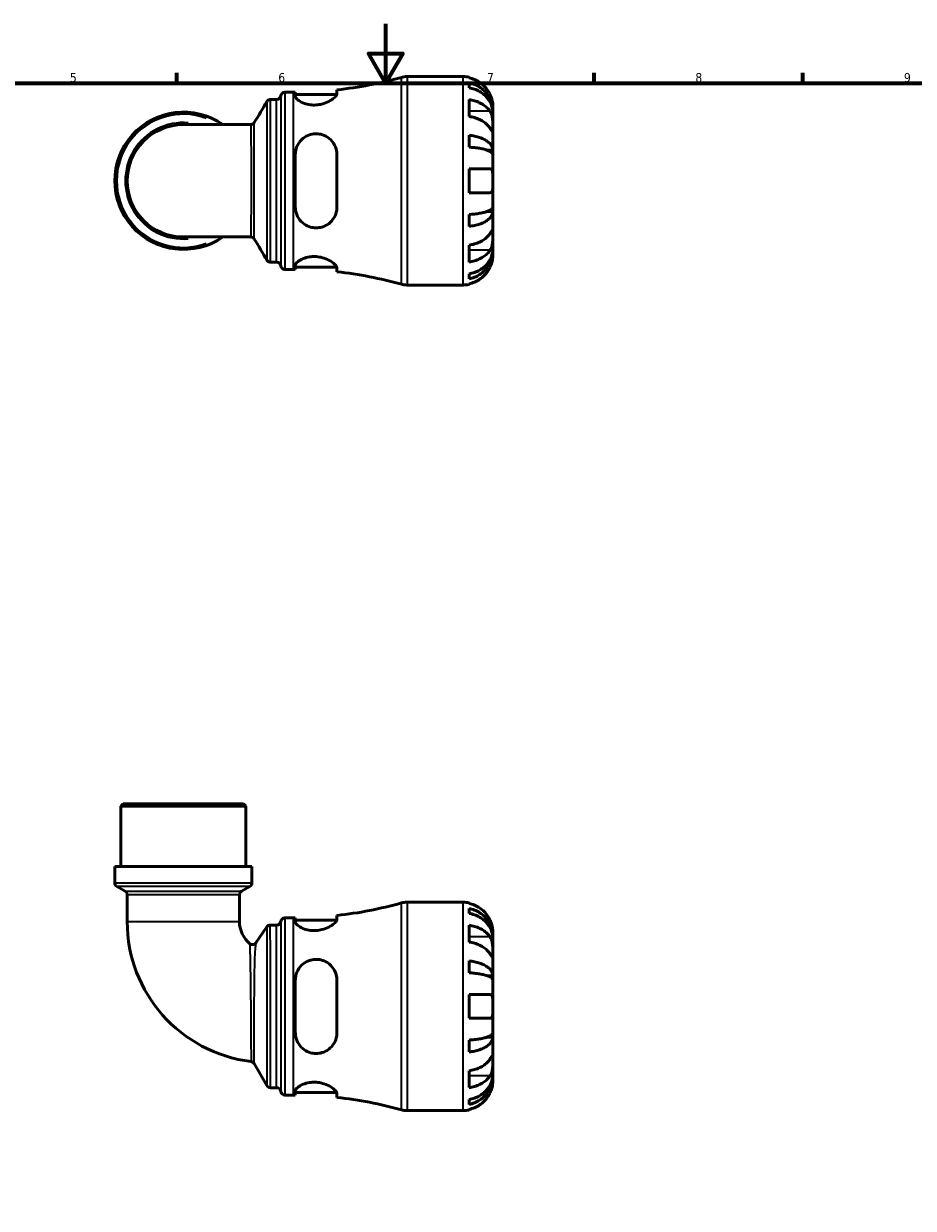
# Model space of a CAD drawing. Header units: millimetres. Extents: x 0 to 902, y -215 to 604.
# Tile 3 of 5: x 299 to 598, y 196 to 594. Entities that reach past the tile are written whole.
import ezdxf

# ---------------------------------------------------------------- set-up
doc = ezdxf.new("R2010")
doc.units = ezdxf.units.MM
for name, color, linetype, lineweight in [('Border (ANSI)', 7, 'Continuous', 70), ('Visible (ANSI)', 7, 'Continuous', 50), ('Visible Narrow (ANSI)', 7, 'Continuous', 35)]:
    doc.layers.add(name, color=color, linetype=linetype, lineweight=lineweight)
doc.styles.add('Note Text (ANSI)', font='tahoma.ttf')

# ---------------------------------------------------------------- blocks, each defined once
blk = doc.blocks.new('Borders Default Border')
at = {"layer": 'Border (ANSI)'}
for p, q in [((350.42, 574), (350.42, 577.45)), ((490.58, 574), (490.58, 577.45)), ((560.67, 574), (560.67, 577.45))]:
    blk.add_line(p, q, dxfattribs=at)
at = {"layer": 'Border (ANSI)', "flags": 128}
for points in [[(420.5, 594), (420.5, 574), (414.73, 584), (426.27, 584), (420.5, 574)], [(20, 20), (20, 574), (821, 574), (821, 20), (20, 20)]]:
    blk.add_lwpolyline(points, dxfattribs=at)
at = {"layer": 'Border (ANSI)', "char_height": 3.05, "attachment_point": 7, "style": 'Note Text (ANSI)'}
for s, insert in [('5', (314.48, 574.34)), ('6', (384.49, 574.34)), ('7', (454.6, 574.4)), ('8', (524.63, 574.33)), ('9', (594.7, 574.34))]:
    blk.add_mtext(s, dxfattribs=dict(at, insert=insert))

msp = doc.modelspace()

# ---------------------------------------------------------------- linework, layer by layer
at = {"layer": 'Visible (ANSI)'}
for p, q in [((427.728, 576.238), (446.573, 576.238)), ((448.573, 576.036), (448.573, 575.805)), ((448.573, 574.155), (448.573, 572.494)), ((386.698, 570.988), (389.558, 570.988)), ((390.198, 570.99), (390.198, 569.658)), ((390.198, 570.188), (404.135, 570.188)), ((404.198, 570.493), (404.198, 571.788)), ((381.833, 568.538), (383.92, 568.538)), ((448.573, 568.509), (448.573, 562.852)), ((456.573, 564.629), (456.573, 566.238)), ((456.573, 564.629), (456.548, 564.629)), ((456.573, 564.017), (456.573, 564.629)), ((456.573, 558.916), (456.573, 564.017)), ((375.209, 560.097), (352.573, 560.097)), ((456.573, 551.539), (456.573, 558.916)), ((448.573, 556.533), (448.573, 552.525)), ((390.198, 550.038), (390.198, 532.438)), ((404.198, 532.438), (404.198, 550.038)), ((456.573, 551.539), (454.664, 551.539)), ((456.573, 550.061), (456.573, 551.539)), ((456.573, 541.238), (456.573, 550.061)), ((448.573, 545.238), (448.573, 537.238)), ((456.573, 532.415), (456.573, 541.238)), ((448.573, 529.951), (448.573, 525.943)), ((456.573, 530.937), (454.664, 530.937)), ((456.573, 530.937), (456.573, 532.415)), ((456.573, 523.56), (456.573, 530.937)), ((352.573, 522.378), (375.209, 522.378)), ((456.573, 518.459), (456.573, 523.56)), ((448.573, 519.624), (448.573, 513.967)), ((456.573, 517.847), (456.548, 517.847)), ((456.573, 517.847), (456.573, 518.459)), ((456.573, 516.238), (456.573, 517.847)), ((381.833, 513.938), (383.92, 513.938)), ((386.698, 511.488), (389.558, 511.488)), ((390.198, 512.818), (390.198, 511.486)), ((390.198, 512.288), (404.135, 512.288)), ((404.198, 510.688), (404.198, 511.983)), ((448.573, 509.982), (448.573, 508.321)), ((427.728, 506.238), (446.573, 506.238)), ((448.573, 506.671), (448.573, 506.44)), ((332.318, 331.991), (331.618, 331.291)), ((373.528, 331.291), (331.618, 331.291)), ((331.618, 310.991), (331.618, 331.291)), ((332.318, 331.991), (372.828, 331.991)), ((372.828, 331.991), (373.528, 331.291)), ((373.528, 310.991), (373.528, 331.291)), ((375.623, 310.991), (329.522, 310.991)), ((329.522, 305.5), (329.522, 310.991)), ((375.623, 305.5), (375.623, 310.991)), ((333.013, 302.676), (330.222, 304.287)), ((372.132, 302.676), (374.923, 304.287)), ((333.713, 301.463), (333.713, 292.456)), ((371.432, 301.463), (371.432, 292.456)), ((427.728, 298.991), (446.573, 298.991)), ((448.573, 298.789), (448.573, 298.559)), ((404.198, 293.246), (404.198, 294.541)), ((448.573, 296.908), (448.573, 295.248)), ((376.974, 285.336), (380.621, 290.68)), ((381.778, 291.291), (383.92, 291.291)), ((386.698, 293.741), (389.558, 293.741)), ((390.198, 293.743), (390.198, 292.412)), ((390.198, 292.941), (404.135, 292.941)), ((448.573, 291.262), (448.573, 285.606)), ((456.573, 287.383), (456.548, 287.383)), ((456.573, 287.383), (456.573, 288.991)), ((456.573, 286.77), (456.573, 287.383)), ((456.573, 281.669), (456.573, 286.77)), ((448.573, 279.286), (448.573, 275.278)), ((456.573, 274.293), (456.573, 281.669)), ((390.198, 272.791), (390.198, 255.191)), ((404.198, 255.191), (404.198, 272.791)), ((456.573, 274.293), (454.664, 274.293)), ((456.573, 272.814), (456.573, 274.293)), ((456.573, 263.991), (456.573, 272.814)), ((448.573, 267.991), (448.573, 259.991)), ((456.573, 255.168), (456.573, 263.991)), ((456.573, 253.69), (456.573, 255.168)), ((448.573, 252.705), (448.573, 248.696)), ((456.573, 253.69), (454.664, 253.69)), ((456.573, 246.314), (456.573, 253.69)), ((380.634, 237.391), (376.363, 244.789)), ((456.573, 241.212), (456.573, 246.314)), ((448.573, 242.377), (448.573, 236.72)), ((456.573, 240.6), (456.548, 240.6)), ((456.573, 240.6), (456.573, 241.212)), ((456.573, 238.991), (456.573, 240.6)), ((381.846, 236.691), (383.92, 236.691)), ((390.198, 235.571), (390.198, 234.24)), ((390.198, 235.041), (404.135, 235.041)), ((404.198, 233.441), (404.198, 234.736)), ((386.698, 234.241), (389.558, 234.241)), ((448.573, 232.735), (448.573, 231.075)), ((427.728, 228.991), (446.573, 228.991)), ((448.573, 229.424), (448.573, 229.193))]:
    msp.add_line(p, q, dxfattribs=at)
for centre, radius, start, end in [((389.558, 705.372), 134.384, 276.25431, 285.66284), ((427.728, 569.238), 7, 90, 105.66284), ((446.573, 566.238), 10, 78.46304, 90), ((383.92, 569.938), 1.4, 270, 352.81924), ((386.698, 569.588), 1.4, 90, 172.81924), ((389.558, 705.372), 134.384, 270, 270.27287), ((352.573, 541.238), 23.05, 54.9032, 305.0968), ((352.573, 541.238), 18.86, 90, 270), ((383.92, 512.538), 1.4, 7.18076, 90), ((386.698, 512.888), 1.4, 187.18076, 270), ((389.558, 377.104), 134.384, 89.72713, 90), ((389.558, 377.104), 134.384, 74.33716, 83.74569), ((427.728, 513.238), 7, 254.33716, 270), ((446.573, 516.238), 10, 270, 281.53696), ((330.922, 305.5), 1.4, 180, 240), ((332.313, 301.463), 1.4, 0, 60), ((372.832, 301.463), 1.4, 120, 180), ((374.223, 305.5), 1.4, 300, 0), ((389.558, 428.125), 134.384, 276.25431, 285.66284), ((427.728, 291.991), 7, 90, 105.66284), ((446.573, 288.991), 10, 78.46304, 90), ((381.038, 292.456), 47.325, 180, 263.05981), ((381.038, 292.456), 9.606, 180, 230.49497), ((381.778, 289.891), 1.4, 90, 145.69276), ((383.92, 292.691), 1.4, 270, 352.81924), ((386.698, 292.341), 1.4, 90, 172.81924), ((389.558, 428.125), 134.384, 270, 270.27287), ((375.818, 286.125), 1.4, 230.49497, 325.69276), ((375.15, 244.089), 1.4, 30, 83.05981), ((381.846, 238.091), 1.4, 210, 270), ((383.92, 235.291), 1.4, 7.18076, 90), ((386.698, 235.641), 1.4, 187.18076, 270), ((389.558, 99.857), 134.384, 89.72713, 90), ((389.558, 99.857), 134.384, 74.33716, 83.74569), ((427.728, 235.991), 7, 254.33716, 270), ((446.573, 238.991), 10, 270, 281.53696)]:
    msp.add_arc(centre, radius, start, end, dxfattribs=at)
for points, knots in [([(455.613, 570.238), (455.408, 570.676), (455.16, 571.121), (454.504, 572.108), (454.069, 572.631), (453.195, 573.509), (452.676, 573.944), (451.558, 574.694), (450.959, 575.01), (449.836, 575.477), (449.212, 575.674), (448.573, 575.805)], [4.90264375, 4.90264375, 4.90264375, 4.90264375, 5.04224508, 5.04224508, 5.22854914, 5.22854914, 5.41380406, 5.41380406, 5.59905898, 5.59905898, 5.77859995, 5.77859995, 5.77859995, 5.77859995]), ([(448.573, 574.155), (449.214, 574.028), (449.84, 573.836), (450.965, 573.385), (451.564, 573.08), (452.683, 572.355), (453.202, 571.935), (454.075, 571.088), (454.51, 570.583), (455.258, 569.496), (455.573, 568.913), (456.046, 567.804), (456.249, 567.174), (456.512, 565.888), (456.573, 565.231), (456.573, 564.629)], [0.1897184, 0.1897184, 0.1897184, 0.1897184, 0.3698032, 0.3698032, 0.5549844, 0.5549844, 0.7401655, 0.7401655, 0.9258164, 0.9258164, 1.1114673, 1.1114673, 1.2978252, 1.2978252, 1.484183, 1.484183, 1.484183, 1.484183]), ([(404.198, 570.493), (404.198, 570.381), (404.168, 570.259), (403.97, 569.81), (403.666, 569.444), (402.761, 568.662), (402.144, 568.245), (400.736, 567.531), (399.966, 567.227), (398.494, 566.851), (397.834, 566.742), (396.525, 566.659), (395.896, 566.679), (394.55, 566.844), (393.864, 567.012), (392.475, 567.501), (391.823, 567.845), (390.805, 568.564), (390.452, 568.939), (390.23, 569.411), (390.198, 569.539), (390.198, 569.658)], [-2.480382, -2.480382, -2.480382, -2.480382, -2.3632864, -2.3632864, -2.0797682, -2.0797682, -1.7797913, -1.7797913, -1.5082102, -1.5082102, -1.3050069, -1.3050069, -1.1133462, -1.1133462, -0.8807716, -0.8807716, -0.5859506, -0.5859506, -0.278928, -0.278928, -0.1569413, -0.1569413, -0.1569413, -0.1569413]), ([(456.573, 564.017), (456.573, 564.552), (456.512, 565.137), (456.249, 566.282), (456.046, 566.842), (455.573, 567.83), (455.258, 568.348), (454.51, 569.315), (454.075, 569.765), (453.202, 570.519), (452.683, 570.893), (451.564, 571.538), (450.965, 571.809), (449.84, 572.211), (449.214, 572.381), (448.573, 572.494)], [4.4593823, 4.4593823, 4.4593823, 4.4593823, 4.6457401, 4.6457401, 4.832098, 4.832098, 5.0177489, 5.0177489, 5.2033998, 5.2033998, 5.388581, 5.388581, 5.5737621, 5.5737621, 5.753847, 5.753847, 5.753847, 5.753847]), ([(456.573, 566.238), (456.573, 566.238), (456.573, 566.281), (456.57, 566.458), (456.566, 566.6), (456.535, 567.048), (456.497, 567.392), (456.367, 568.068), (456.298, 568.36), (456.141, 568.899), (456.063, 569.137), (455.883, 569.623), (455.781, 569.871), (455.651, 570.156), (455.632, 570.197), (455.613, 570.238)], [-2.77804136, -2.77804136, -2.77804136, -2.77804136, -2.67672151, -2.67672151, -2.56558131, -2.56558131, -2.40960112, -2.40960112, -2.30519389, -2.30519389, -2.22617552, -2.22617552, -2.14450488, -2.14450488, -2.1308178, -2.1308178, -2.1308178, -2.1308178]), ([(380.631, 567.855), (380.652, 567.89), (380.677, 567.93), (380.744, 568.019), (380.785, 568.069), (380.895, 568.18), (380.963, 568.24), (381.142, 568.36), (381.254, 568.42), (381.521, 568.51), (381.676, 568.538), (381.833, 568.538)], [3.1402421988, 3.1402421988, 3.1402421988, 3.1402421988, 3.1405148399, 3.1405148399, 3.140787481, 3.140787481, 3.1410601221, 3.1410601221, 3.1413327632, 3.1413327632, 3.1416054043, 3.1416054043, 3.1416054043, 3.1416054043]), ([(448.573, 568.509), (449.212, 568.416), (449.836, 568.277), (450.959, 567.947), (451.558, 567.724), (452.676, 567.193), (453.195, 566.886), (454.069, 566.265), (454.504, 565.894), (455.16, 565.197), (455.408, 564.882), (455.613, 564.573)], [0.18972425, 0.18972425, 0.18972425, 0.18972425, 0.36926522, 0.36926522, 0.55452014, 0.55452014, 0.73977506, 0.73977506, 0.92607912, 0.92607912, 1.06568045, 1.06568045, 1.06568045, 1.06568045]), ([(455.613, 558.916), (455.408, 559.226), (455.16, 559.54), (454.504, 560.238), (454.069, 560.608), (453.195, 561.229), (452.676, 561.536), (451.558, 562.067), (450.959, 562.29), (449.836, 562.62), (449.212, 562.759), (448.573, 562.852)], [4.90264375, 4.90264375, 4.90264375, 4.90264375, 5.04224508, 5.04224508, 5.22854914, 5.22854914, 5.41380406, 5.41380406, 5.59905898, 5.59905898, 5.77859995, 5.77859995, 5.77859995, 5.77859995]), ([(455.613, 564.573), (455.672, 564.485), (455.728, 564.392), (455.889, 564.098), (455.986, 563.883), (456.162, 563.409), (456.238, 563.149), (456.39, 562.494), (456.45, 562.093), (456.541, 561.185), (456.559, 560.688), (456.575, 559.734), (456.573, 559.29), (456.573, 558.916)], [-0.64434498, -0.64434498, -0.64434498, -0.64434498, -0.60308586, -0.60308586, -0.52007987, -0.52007987, -0.43273909, -0.43273909, -0.31000661, -0.31000661, -0.15868997, -0.15868997, 0, 0, 0, 0]), ([(375.209, 560.097), (375.359, 560.097), (375.508, 560.123), (375.771, 560.208), (375.884, 560.266), (376.067, 560.386), (376.137, 560.447), (376.249, 560.558), (376.292, 560.609), (376.361, 560.7), (376.387, 560.74), (376.409, 560.777), (376.409, 560.778), (376.41, 560.779)], [-1.555653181, -1.555653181, -1.555653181, -1.555653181, -1.5538277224, -1.5538277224, -1.5519557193, -1.5519557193, -1.5500837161, -1.5500837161, -1.5482117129, -1.5482117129, -1.5463397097, -1.5463397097, -1.5462931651, -1.5462931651, -1.5462931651, -1.5462931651]), ([(390.198, 550.038), (390.198, 550.328), (390.216, 550.616), (390.356, 551.746), (390.613, 552.557), (391.456, 554.157), (392.086, 554.922), (393.475, 556.017), (394.175, 556.403), (395.546, 556.87), (396.18, 556.994), (397.48, 557.063), (398.127, 557.006), (399.56, 556.679), (400.309, 556.359), (401.818, 555.391), (402.527, 554.682), (403.565, 553.088), (403.917, 552.216), (404.16, 550.877), (404.198, 550.459), (404.198, 550.038)], [-2.4578268, -2.4578268, -2.4578268, -2.4578268, -2.3666352, -2.3666352, -2.0973585, -2.0973585, -1.7850668, -1.7850668, -1.5391239, -1.5391239, -1.3442775, -1.3442775, -1.1470909, -1.1470909, -0.8924186, -0.8924186, -0.5700865, -0.5700865, -0.2686379, -0.2686379, -0.135989, -0.135989, -0.135989, -0.135989]), ([(456.573, 558.916), (456.573, 558.706), (456.573, 558.521), (456.571, 558.194), (456.569, 558.057), (456.551, 557.816), (456.531, 557.745), (456.444, 557.743), (456.38, 557.805), (456.224, 558.008), (456.147, 558.118), (455.969, 558.379), (455.87, 558.529), (455.713, 558.765), (455.664, 558.839), (455.613, 558.916)], [0, 0, 0, 0, 0.08884908, 0.08884908, 0.18379648, 0.18379648, 0.31419699, 0.31419699, 0.43784665, 0.43784665, 0.52411276, 0.52411276, 0.60765264, 0.60765264, 0.6434969, 0.6434969, 0.6434969, 0.6434969]), ([(448.573, 556.533), (449.214, 556.466), (449.84, 556.366), (450.965, 556.129), (451.564, 555.969), (452.683, 555.589), (453.202, 555.369), (454.075, 554.925), (454.51, 554.66), (455.258, 554.09), (455.573, 553.785), (456.046, 553.203), (456.249, 552.873), (456.512, 552.199), (456.573, 551.855), (456.573, 551.539)], [0.1897184, 0.1897184, 0.1897184, 0.1897184, 0.3698032, 0.3698032, 0.5549844, 0.5549844, 0.7401655, 0.7401655, 0.9258164, 0.9258164, 1.1114673, 1.1114673, 1.2978252, 1.2978252, 1.484183, 1.484183, 1.484183, 1.484183]), ([(456.573, 550.061), (456.573, 550.217), (456.512, 550.386), (456.249, 550.719), (456.046, 550.882), (455.573, 551.169), (455.258, 551.32), (454.51, 551.601), (454.075, 551.731), (453.202, 551.95), (452.683, 552.059), (451.564, 552.247), (450.965, 552.325), (449.84, 552.442), (449.214, 552.492), (448.573, 552.525)], [4.4593823, 4.4593823, 4.4593823, 4.4593823, 4.6457401, 4.6457401, 4.832098, 4.832098, 5.0177489, 5.0177489, 5.2033998, 5.2033998, 5.388581, 5.388581, 5.5737621, 5.5737621, 5.753847, 5.753847, 5.753847, 5.753847]), ([(448.573, 545.238), (449.212, 545.238), (449.836, 545.238), (450.959, 545.238), (451.558, 545.238), (452.676, 545.238), (453.195, 545.238), (454.069, 545.238), (454.504, 545.238), (455.16, 545.238), (455.408, 545.238), (455.613, 545.238)], [0.18972425, 0.18972425, 0.18972425, 0.18972425, 0.36926522, 0.36926522, 0.55452014, 0.55452014, 0.73977506, 0.73977506, 0.92607912, 0.92607912, 1.06568045, 1.06568045, 1.06568045, 1.06568045]), ([(455.613, 545.238), (455.682, 545.238), (455.747, 545.23), (455.908, 545.187), (455.998, 545.139), (456.163, 544.992), (456.237, 544.888), (456.389, 544.565), (456.451, 544.318), (456.541, 543.662), (456.559, 543.24), (456.575, 542.29), (456.573, 541.766), (456.573, 541.238)], [-0.64008532, -0.64008532, -0.64008532, -0.64008532, -0.59222185, -0.59222185, -0.51595037, -0.51595037, -0.43235608, -0.43235608, -0.30863031, -0.30863031, -0.15844955, -0.15844955, 0, 0, 0, 0]), ([(456.573, 541.238), (456.573, 540.9), (456.573, 540.564), (456.57, 539.878), (456.566, 539.535), (456.535, 538.77), (456.497, 538.381), (456.367, 537.861), (456.298, 537.69), (456.141, 537.46), (456.063, 537.385), (455.883, 537.277), (455.781, 537.247), (455.651, 537.239), (455.632, 537.238), (455.613, 537.238)], [-2.77804136, -2.77804136, -2.77804136, -2.77804136, -2.67672151, -2.67672151, -2.56558131, -2.56558131, -2.40960112, -2.40960112, -2.30519389, -2.30519389, -2.22617552, -2.22617552, -2.14450488, -2.14450488, -2.1308178, -2.1308178, -2.1308178, -2.1308178]), ([(455.613, 537.238), (455.408, 537.238), (455.16, 537.238), (454.504, 537.238), (454.069, 537.238), (453.195, 537.238), (452.676, 537.238), (451.558, 537.238), (450.959, 537.238), (449.836, 537.238), (449.212, 537.238), (448.573, 537.238)], [4.90264375, 4.90264375, 4.90264375, 4.90264375, 5.04224508, 5.04224508, 5.22854914, 5.22854914, 5.41380406, 5.41380406, 5.59905898, 5.59905898, 5.77859995, 5.77859995, 5.77859995, 5.77859995]), ([(404.198, 532.438), (404.198, 532.066), (404.168, 531.697), (403.97, 530.456), (403.666, 529.625), (402.761, 528.092), (402.144, 527.399), (400.736, 526.34), (399.966, 525.949), (398.494, 525.528), (397.834, 525.434), (396.525, 525.442), (395.896, 525.531), (394.55, 525.913), (393.864, 526.238), (392.475, 527.187), (391.823, 527.861), (390.805, 529.43), (390.452, 530.334), (390.23, 531.667), (390.198, 532.051), (390.198, 532.438)], [-2.480382, -2.480382, -2.480382, -2.480382, -2.3632864, -2.3632864, -2.0797682, -2.0797682, -1.7797913, -1.7797913, -1.5082102, -1.5082102, -1.3050069, -1.3050069, -1.1133462, -1.1133462, -0.8807716, -0.8807716, -0.5859506, -0.5859506, -0.278928, -0.278928, -0.1569413, -0.1569413, -0.1569413, -0.1569413]), ([(448.573, 529.951), (449.214, 529.984), (449.84, 530.034), (450.965, 530.151), (451.564, 530.229), (452.683, 530.417), (453.202, 530.526), (454.075, 530.745), (454.51, 530.875), (455.258, 531.156), (455.573, 531.307), (456.046, 531.594), (456.249, 531.757), (456.512, 532.089), (456.573, 532.259), (456.573, 532.415)], [0.1897184, 0.1897184, 0.1897184, 0.1897184, 0.3698032, 0.3698032, 0.5549844, 0.5549844, 0.7401655, 0.7401655, 0.9258164, 0.9258164, 1.1114673, 1.1114673, 1.2978252, 1.2978252, 1.484183, 1.484183, 1.484183, 1.484183]), ([(456.573, 530.937), (456.573, 530.621), (456.512, 530.277), (456.249, 529.603), (456.046, 529.272), (455.573, 528.691), (455.258, 528.386), (454.51, 527.816), (454.075, 527.551), (453.202, 527.107), (452.683, 526.887), (451.564, 526.507), (450.965, 526.347), (449.84, 526.11), (449.214, 526.01), (448.573, 525.943)], [4.4593823, 4.4593823, 4.4593823, 4.4593823, 4.6457401, 4.6457401, 4.832098, 4.832098, 5.0177489, 5.0177489, 5.2033998, 5.2033998, 5.388581, 5.388581, 5.5737621, 5.5737621, 5.753847, 5.753847, 5.753847, 5.753847]), ([(376.41, 521.697), (376.389, 521.733), (376.363, 521.773), (376.295, 521.863), (376.253, 521.914), (376.142, 522.025), (376.072, 522.086), (375.892, 522.205), (375.78, 522.264), (375.516, 522.352), (375.362, 522.378), (375.209, 522.378)], [1.546304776, 1.546304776, 1.546304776, 1.546304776, 1.5481767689, 1.5481767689, 1.5500487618, 1.5500487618, 1.5519207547, 1.5519207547, 1.5537927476, 1.5537927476, 1.5556647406, 1.5556647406, 1.5556647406, 1.5556647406]), ([(448.573, 519.624), (449.212, 519.717), (449.836, 519.856), (450.959, 520.186), (451.558, 520.409), (452.676, 520.94), (453.195, 521.247), (454.069, 521.868), (454.504, 522.238), (455.16, 522.936), (455.408, 523.25), (455.613, 523.56)], [0.18972425, 0.18972425, 0.18972425, 0.18972425, 0.36926522, 0.36926522, 0.55452014, 0.55452014, 0.73977506, 0.73977506, 0.92607912, 0.92607912, 1.06568045, 1.06568045, 1.06568045, 1.06568045]), ([(455.613, 523.56), (455.672, 523.648), (455.728, 523.733), (455.889, 523.976), (455.986, 524.122), (456.162, 524.38), (456.238, 524.488), (456.39, 524.681), (456.45, 524.737), (456.541, 524.724), (456.559, 524.623), (456.575, 524.23), (456.573, 523.934), (456.573, 523.56)], [-0.64434498, -0.64434498, -0.64434498, -0.64434498, -0.60308586, -0.60308586, -0.52007987, -0.52007987, -0.43273909, -0.43273909, -0.31000661, -0.31000661, -0.15868997, -0.15868997, 0, 0, 0, 0]), ([(456.573, 523.56), (456.573, 523.351), (456.573, 523.119), (456.571, 522.601), (456.569, 522.314), (456.551, 521.604), (456.531, 521.173), (456.444, 520.331), (456.38, 519.928), (456.224, 519.277), (456.147, 519.022), (455.969, 518.553), (455.87, 518.339), (455.713, 518.06), (455.664, 517.98), (455.613, 517.903)], [0, 0, 0, 0, 0.08884908, 0.08884908, 0.18379648, 0.18379648, 0.31419699, 0.31419699, 0.43784665, 0.43784665, 0.52411276, 0.52411276, 0.60765264, 0.60765264, 0.6434969, 0.6434969, 0.6434969, 0.6434969]), ([(448.573, 509.982), (449.214, 510.095), (449.84, 510.265), (450.965, 510.667), (451.564, 510.938), (452.683, 511.583), (453.202, 511.957), (454.075, 512.711), (454.51, 513.161), (455.258, 514.128), (455.573, 514.646), (456.046, 515.634), (456.249, 516.194), (456.512, 517.339), (456.573, 517.924), (456.573, 518.459)], [0.1897184, 0.1897184, 0.1897184, 0.1897184, 0.3698032, 0.3698032, 0.5549844, 0.5549844, 0.7401655, 0.7401655, 0.9258164, 0.9258164, 1.1114673, 1.1114673, 1.2978252, 1.2978252, 1.484183, 1.484183, 1.484183, 1.484183]), ([(455.613, 517.903), (455.408, 517.593), (455.16, 517.279), (454.504, 516.582), (454.069, 516.211), (453.195, 515.59), (452.676, 515.283), (451.558, 514.752), (450.959, 514.529), (449.836, 514.199), (449.212, 514.06), (448.573, 513.967)], [4.90264375, 4.90264375, 4.90264375, 4.90264375, 5.04224508, 5.04224508, 5.22854914, 5.22854914, 5.41380406, 5.41380406, 5.59905898, 5.59905898, 5.77859995, 5.77859995, 5.77859995, 5.77859995]), ([(456.573, 517.847), (456.573, 517.245), (456.512, 516.588), (456.249, 515.302), (456.046, 514.672), (455.573, 513.563), (455.258, 512.98), (454.51, 511.893), (454.075, 511.388), (453.202, 510.541), (452.683, 510.121), (451.564, 509.396), (450.965, 509.091), (449.84, 508.64), (449.214, 508.448), (448.573, 508.321)], [4.4593823, 4.4593823, 4.4593823, 4.4593823, 4.6457401, 4.6457401, 4.832098, 4.832098, 5.0177489, 5.0177489, 5.2033998, 5.2033998, 5.388581, 5.388581, 5.5737621, 5.5737621, 5.753847, 5.753847, 5.753847, 5.753847]), ([(381.833, 513.938), (381.684, 513.938), (381.536, 513.963), (381.271, 514.048), (381.157, 514.107), (380.974, 514.227), (380.904, 514.288), (380.792, 514.399), (380.749, 514.45), (380.681, 514.54), (380.655, 514.58), (380.633, 514.618), (380.632, 514.619), (380.631, 514.621)], [6.2831827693, 6.2831827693, 6.2831827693, 6.2831827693, 6.2834424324, 6.2834424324, 6.2837150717, 6.2837150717, 6.283987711, 6.283987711, 6.2842603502, 6.2842603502, 6.2845329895, 6.2845329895, 6.2845459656, 6.2845459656, 6.2845459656, 6.2845459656]), ([(390.198, 512.818), (390.198, 512.907), (390.216, 513.001), (390.356, 513.389), (390.613, 513.71), (391.456, 514.409), (392.086, 514.788), (393.475, 515.349), (394.175, 515.552), (395.546, 515.77), (396.18, 515.812), (397.48, 515.772), (398.127, 515.689), (399.56, 515.376), (400.309, 515.115), (401.818, 514.43), (402.527, 513.983), (403.565, 513.141), (403.917, 512.744), (404.16, 512.25), (404.198, 512.11), (404.198, 511.983)], [-2.4578268, -2.4578268, -2.4578268, -2.4578268, -2.3666352, -2.3666352, -2.0973585, -2.0973585, -1.7850668, -1.7850668, -1.5391239, -1.5391239, -1.3442775, -1.3442775, -1.1470909, -1.1470909, -0.8924186, -0.8924186, -0.5700865, -0.5700865, -0.2686379, -0.2686379, -0.135989, -0.135989, -0.135989, -0.135989]), ([(455.613, 512.238), (455.682, 512.385), (455.747, 512.532), (455.908, 512.918), (455.998, 513.155), (456.163, 513.646), (456.237, 513.897), (456.389, 514.495), (456.451, 514.824), (456.541, 515.459), (456.559, 515.737), (456.575, 516.133), (456.573, 516.238), (456.573, 516.238)], [-0.64008532, -0.64008532, -0.64008532, -0.64008532, -0.59222185, -0.59222185, -0.51595037, -0.51595037, -0.43235608, -0.43235608, -0.30863031, -0.30863031, -0.15844955, -0.15844955, 0, 0, 0, 0]), ([(448.573, 506.671), (449.212, 506.802), (449.836, 506.999), (450.959, 507.466), (451.558, 507.782), (452.676, 508.532), (453.195, 508.967), (454.069, 509.844), (454.504, 510.368), (455.16, 511.355), (455.408, 511.8), (455.613, 512.238)], [0.18972425, 0.18972425, 0.18972425, 0.18972425, 0.36926522, 0.36926522, 0.55452014, 0.55452014, 0.73977506, 0.73977506, 0.92607912, 0.92607912, 1.06568045, 1.06568045, 1.06568045, 1.06568045]), ([(455.613, 292.991), (455.408, 293.43), (455.16, 293.874), (454.504, 294.861), (454.069, 295.385), (453.195, 296.262), (452.676, 296.697), (451.558, 297.448), (450.959, 297.763), (449.836, 298.23), (449.212, 298.427), (448.573, 298.559)], [4.90264375, 4.90264375, 4.90264375, 4.90264375, 5.04224508, 5.04224508, 5.22854914, 5.22854914, 5.41380406, 5.41380406, 5.59905898, 5.59905898, 5.77859995, 5.77859995, 5.77859995, 5.77859995]), ([(448.573, 296.908), (449.214, 296.781), (449.84, 296.59), (450.965, 296.138), (451.564, 295.833), (452.683, 295.108), (453.202, 294.688), (454.075, 293.841), (454.51, 293.336), (455.258, 292.249), (455.573, 291.667), (456.046, 290.557), (456.249, 289.927), (456.512, 288.641), (456.573, 287.984), (456.573, 287.383)], [0.1897184, 0.1897184, 0.1897184, 0.1897184, 0.3698032, 0.3698032, 0.5549844, 0.5549844, 0.7401655, 0.7401655, 0.9258164, 0.9258164, 1.1114673, 1.1114673, 1.2978252, 1.2978252, 1.484183, 1.484183, 1.484183, 1.484183]), ([(456.573, 286.77), (456.573, 287.306), (456.512, 287.89), (456.249, 289.035), (456.046, 289.596), (455.573, 290.583), (455.258, 291.101), (454.51, 292.069), (454.075, 292.518), (453.202, 293.272), (452.683, 293.646), (451.564, 294.291), (450.965, 294.562), (449.84, 294.964), (449.214, 295.135), (448.573, 295.248)], [4.4593823, 4.4593823, 4.4593823, 4.4593823, 4.6457401, 4.6457401, 4.832098, 4.832098, 5.0177489, 5.0177489, 5.2033998, 5.2033998, 5.388581, 5.388581, 5.5737621, 5.5737621, 5.753847, 5.753847, 5.753847, 5.753847]), ([(404.198, 293.246), (404.198, 293.134), (404.168, 293.012), (403.97, 292.564), (403.666, 292.198), (402.761, 291.416), (402.144, 290.998), (400.736, 290.284), (399.966, 289.981), (398.494, 289.604), (397.834, 289.495), (396.525, 289.412), (395.896, 289.432), (394.55, 289.597), (393.864, 289.766), (392.475, 290.254), (391.823, 290.598), (390.805, 291.317), (390.452, 291.693), (390.23, 292.164), (390.198, 292.292), (390.198, 292.412)], [-2.480382, -2.480382, -2.480382, -2.480382, -2.3632864, -2.3632864, -2.0797682, -2.0797682, -1.7797913, -1.7797913, -1.5082102, -1.5082102, -1.3050069, -1.3050069, -1.1133462, -1.1133462, -0.8807716, -0.8807716, -0.5859506, -0.5859506, -0.278928, -0.278928, -0.1569413, -0.1569413, -0.1569413, -0.1569413]), ([(448.573, 291.262), (449.212, 291.17), (449.836, 291.03), (450.959, 290.7), (451.558, 290.477), (452.676, 289.946), (453.195, 289.639), (454.069, 289.018), (454.504, 288.648), (455.16, 287.95), (455.408, 287.636), (455.613, 287.326)], [0.18972425, 0.18972425, 0.18972425, 0.18972425, 0.36926522, 0.36926522, 0.55452014, 0.55452014, 0.73977506, 0.73977506, 0.92607912, 0.92607912, 1.06568045, 1.06568045, 1.06568045, 1.06568045]), ([(456.573, 288.991), (456.573, 288.991), (456.573, 289.044), (456.569, 289.267), (456.563, 289.449), (456.52, 289.921), (456.485, 290.201), (456.372, 290.798), (456.302, 291.1), (456.151, 291.618), (456.085, 291.822), (455.944, 292.216), (455.871, 292.404), (455.735, 292.725), (455.675, 292.859), (455.613, 292.991)], [0, 0, 0, 0, 0.11274969, 0.11274969, 0.24046199, 0.24046199, 0.3630761, 0.3630761, 0.46982648, 0.46982648, 0.53680834, 0.53680834, 0.59738122, 0.59738122, 0.64072731, 0.64072731, 0.64072731, 0.64072731]), ([(455.613, 287.326), (455.672, 287.238), (455.728, 287.145), (455.889, 286.851), (455.986, 286.637), (456.162, 286.162), (456.238, 285.903), (456.39, 285.247), (456.45, 284.846), (456.541, 283.938), (456.559, 283.442), (456.575, 282.487), (456.573, 282.043), (456.573, 281.669)], [-0.64434498, -0.64434498, -0.64434498, -0.64434498, -0.60308586, -0.60308586, -0.52007987, -0.52007987, -0.43273909, -0.43273909, -0.31000661, -0.31000661, -0.15868997, -0.15868997, 0, 0, 0, 0]), ([(455.613, 281.669), (455.408, 281.979), (455.16, 282.293), (454.504, 282.991), (454.069, 283.361), (453.195, 283.982), (452.676, 284.29), (451.558, 284.82), (450.959, 285.043), (449.836, 285.373), (449.212, 285.513), (448.573, 285.606)], [4.90264375, 4.90264375, 4.90264375, 4.90264375, 5.04224508, 5.04224508, 5.22854914, 5.22854914, 5.41380406, 5.41380406, 5.59905898, 5.59905898, 5.77859995, 5.77859995, 5.77859995, 5.77859995]), ([(390.198, 272.791), (390.198, 273.081), (390.216, 273.369), (390.356, 274.499), (390.613, 275.31), (391.456, 276.911), (392.086, 277.675), (393.475, 278.77), (394.175, 279.157), (395.546, 279.624), (396.18, 279.747), (397.48, 279.816), (398.127, 279.759), (399.56, 279.433), (400.309, 279.112), (401.818, 278.145), (402.527, 277.435), (403.565, 275.842), (403.917, 274.969), (404.16, 273.63), (404.198, 273.212), (404.198, 272.791)], [-2.4578268, -2.4578268, -2.4578268, -2.4578268, -2.3666352, -2.3666352, -2.0973585, -2.0973585, -1.7850668, -1.7850668, -1.5391239, -1.5391239, -1.3442775, -1.3442775, -1.1470909, -1.1470909, -0.8924186, -0.8924186, -0.5700865, -0.5700865, -0.2686379, -0.2686379, -0.135989, -0.135989, -0.135989, -0.135989]), ([(448.573, 279.286), (449.214, 279.22), (449.84, 279.119), (450.965, 278.882), (451.564, 278.723), (452.683, 278.343), (453.202, 278.122), (454.075, 277.678), (454.51, 277.414), (455.258, 276.844), (455.573, 276.538), (456.046, 275.957), (456.249, 275.627), (456.512, 274.952), (456.573, 274.608), (456.573, 274.293)], [0.1897184, 0.1897184, 0.1897184, 0.1897184, 0.3698032, 0.3698032, 0.5549844, 0.5549844, 0.7401655, 0.7401655, 0.9258164, 0.9258164, 1.1114673, 1.1114673, 1.2978252, 1.2978252, 1.484183, 1.484183, 1.484183, 1.484183]), ([(456.573, 281.669), (456.573, 281.46), (456.573, 281.274), (456.571, 280.947), (456.569, 280.81), (456.551, 280.569), (456.531, 280.498), (456.444, 280.496), (456.38, 280.558), (456.224, 280.761), (456.147, 280.871), (455.969, 281.133), (455.87, 281.282), (455.713, 281.519), (455.664, 281.593), (455.613, 281.669)], [0, 0, 0, 0, 0.08884908, 0.08884908, 0.18379648, 0.18379648, 0.31419699, 0.31419699, 0.43784665, 0.43784665, 0.52411276, 0.52411276, 0.60765264, 0.60765264, 0.6434969, 0.6434969, 0.6434969, 0.6434969]), ([(456.573, 272.814), (456.573, 272.97), (456.512, 273.14), (456.249, 273.473), (456.046, 273.635), (455.573, 273.922), (455.258, 274.073), (454.51, 274.354), (454.075, 274.485), (453.202, 274.704), (452.683, 274.812), (451.564, 275), (450.965, 275.079), (449.84, 275.195), (449.214, 275.245), (448.573, 275.278)], [4.4593823, 4.4593823, 4.4593823, 4.4593823, 4.6457401, 4.6457401, 4.832098, 4.832098, 5.0177489, 5.0177489, 5.2033998, 5.2033998, 5.388581, 5.388581, 5.5737621, 5.5737621, 5.753847, 5.753847, 5.753847, 5.753847]), ([(448.573, 267.991), (449.212, 267.991), (449.836, 267.991), (450.959, 267.991), (451.558, 267.991), (452.676, 267.991), (453.195, 267.991), (454.069, 267.991), (454.504, 267.991), (455.16, 267.991), (455.408, 267.991), (455.613, 267.991)], [0.18972425, 0.18972425, 0.18972425, 0.18972425, 0.36926522, 0.36926522, 0.55452014, 0.55452014, 0.73977506, 0.73977506, 0.92607912, 0.92607912, 1.06568045, 1.06568045, 1.06568045, 1.06568045]), ([(455.613, 267.991), (455.682, 267.991), (455.747, 267.983), (455.908, 267.94), (455.998, 267.892), (456.163, 267.745), (456.237, 267.641), (456.389, 267.318), (456.451, 267.071), (456.541, 266.416), (456.559, 265.994), (456.575, 265.043), (456.573, 264.519), (456.573, 263.991)], [-0.64008532, -0.64008532, -0.64008532, -0.64008532, -0.59222185, -0.59222185, -0.51595037, -0.51595037, -0.43235608, -0.43235608, -0.30863031, -0.30863031, -0.15844955, -0.15844955, 0, 0, 0, 0]), ([(456.573, 263.991), (456.573, 263.654), (456.573, 263.317), (456.57, 262.632), (456.566, 262.288), (456.535, 261.523), (456.497, 261.135), (456.367, 260.614), (456.298, 260.444), (456.141, 260.213), (456.063, 260.138), (455.883, 260.031), (455.781, 260.001), (455.651, 259.992), (455.632, 259.991), (455.613, 259.991)], [-2.77804136, -2.77804136, -2.77804136, -2.77804136, -2.67672151, -2.67672151, -2.56558131, -2.56558131, -2.40960112, -2.40960112, -2.30519389, -2.30519389, -2.22617552, -2.22617552, -2.14450488, -2.14450488, -2.1308178, -2.1308178, -2.1308178, -2.1308178]), ([(455.613, 259.991), (455.408, 259.991), (455.16, 259.991), (454.504, 259.991), (454.069, 259.991), (453.195, 259.991), (452.676, 259.991), (451.558, 259.991), (450.959, 259.991), (449.836, 259.991), (449.212, 259.991), (448.573, 259.991)], [4.90264375, 4.90264375, 4.90264375, 4.90264375, 5.04224508, 5.04224508, 5.22854914, 5.22854914, 5.41380406, 5.41380406, 5.59905898, 5.59905898, 5.77859995, 5.77859995, 5.77859995, 5.77859995]), ([(404.198, 255.191), (404.198, 254.82), (404.168, 254.451), (403.97, 253.209), (403.666, 252.378), (402.761, 250.845), (402.144, 250.152), (400.736, 249.094), (399.966, 248.703), (398.494, 248.281), (397.834, 248.188), (396.525, 248.195), (395.896, 248.284), (394.55, 248.666), (393.864, 248.991), (392.475, 249.94), (391.823, 250.614), (390.805, 252.184), (390.452, 253.088), (390.23, 254.42), (390.198, 254.805), (390.198, 255.191)], [-2.480382, -2.480382, -2.480382, -2.480382, -2.3632864, -2.3632864, -2.0797682, -2.0797682, -1.7797913, -1.7797913, -1.5082102, -1.5082102, -1.3050069, -1.3050069, -1.1133462, -1.1133462, -0.8807716, -0.8807716, -0.5859506, -0.5859506, -0.278928, -0.278928, -0.1569413, -0.1569413, -0.1569413, -0.1569413]), ([(448.573, 252.705), (449.214, 252.738), (449.84, 252.787), (450.965, 252.904), (451.564, 252.983), (452.683, 253.17), (453.202, 253.279), (454.075, 253.498), (454.51, 253.629), (455.258, 253.91), (455.573, 254.06), (456.046, 254.347), (456.249, 254.51), (456.512, 254.843), (456.573, 255.013), (456.573, 255.168)], [0.1897184, 0.1897184, 0.1897184, 0.1897184, 0.3698032, 0.3698032, 0.5549844, 0.5549844, 0.7401655, 0.7401655, 0.9258164, 0.9258164, 1.1114673, 1.1114673, 1.2978252, 1.2978252, 1.484183, 1.484183, 1.484183, 1.484183]), ([(456.573, 253.69), (456.573, 253.375), (456.512, 253.03), (456.249, 252.356), (456.046, 252.026), (455.573, 251.444), (455.258, 251.139), (454.51, 250.569), (454.075, 250.304), (453.202, 249.86), (452.683, 249.64), (451.564, 249.26), (450.965, 249.1), (449.84, 248.863), (449.214, 248.763), (448.573, 248.696)], [4.4593823, 4.4593823, 4.4593823, 4.4593823, 4.6457401, 4.6457401, 4.832098, 4.832098, 5.0177489, 5.0177489, 5.2033998, 5.2033998, 5.388581, 5.388581, 5.5737621, 5.5737621, 5.753847, 5.753847, 5.753847, 5.753847]), ([(455.613, 246.314), (455.672, 246.402), (455.728, 246.486), (455.889, 246.729), (455.986, 246.875), (456.162, 247.133), (456.238, 247.241), (456.39, 247.435), (456.45, 247.491), (456.541, 247.478), (456.559, 247.376), (456.575, 246.984), (456.573, 246.688), (456.573, 246.314)], [-0.64434498, -0.64434498, -0.64434498, -0.64434498, -0.60308586, -0.60308586, -0.52007987, -0.52007987, -0.43273909, -0.43273909, -0.31000661, -0.31000661, -0.15868997, -0.15868997, 0, 0, 0, 0]), ([(448.573, 242.377), (449.212, 242.47), (449.836, 242.609), (450.959, 242.939), (451.558, 243.162), (452.676, 243.693), (453.195, 244.001), (454.069, 244.621), (454.504, 244.992), (455.16, 245.689), (455.408, 246.004), (455.613, 246.314)], [0.18972425, 0.18972425, 0.18972425, 0.18972425, 0.36926522, 0.36926522, 0.55452014, 0.55452014, 0.73977506, 0.73977506, 0.92607912, 0.92607912, 1.06568045, 1.06568045, 1.06568045, 1.06568045]), ([(456.573, 246.314), (456.573, 246.104), (456.573, 245.872), (456.571, 245.354), (456.569, 245.068), (456.551, 244.357), (456.531, 243.927), (456.444, 243.085), (456.38, 242.682), (456.224, 242.03), (456.147, 241.776), (455.969, 241.306), (455.87, 241.092), (455.713, 240.813), (455.664, 240.733), (455.613, 240.657)], [0, 0, 0, 0, 0.08884908, 0.08884908, 0.18379648, 0.18379648, 0.31419699, 0.31419699, 0.43784665, 0.43784665, 0.52411276, 0.52411276, 0.60765264, 0.60765264, 0.6434969, 0.6434969, 0.6434969, 0.6434969]), ([(448.573, 232.735), (449.214, 232.848), (449.84, 233.018), (450.965, 233.42), (451.564, 233.691), (452.683, 234.337), (453.202, 234.711), (454.075, 235.464), (454.51, 235.914), (455.258, 236.881), (455.573, 237.4), (456.046, 238.387), (456.249, 238.947), (456.512, 240.092), (456.573, 240.677), (456.573, 241.212)], [0.1897184, 0.1897184, 0.1897184, 0.1897184, 0.3698032, 0.3698032, 0.5549844, 0.5549844, 0.7401655, 0.7401655, 0.9258164, 0.9258164, 1.1114673, 1.1114673, 1.2978252, 1.2978252, 1.484183, 1.484183, 1.484183, 1.484183]), ([(455.613, 240.657), (455.408, 240.347), (455.16, 240.032), (454.504, 239.335), (454.069, 238.964), (453.195, 238.344), (452.676, 238.036), (451.558, 237.506), (450.959, 237.283), (449.836, 236.953), (449.212, 236.813), (448.573, 236.72)], [4.90264375, 4.90264375, 4.90264375, 4.90264375, 5.04224508, 5.04224508, 5.22854914, 5.22854914, 5.41380406, 5.41380406, 5.59905898, 5.59905898, 5.77859995, 5.77859995, 5.77859995, 5.77859995]), ([(456.573, 240.6), (456.573, 239.999), (456.512, 239.342), (456.249, 238.055), (456.046, 237.425), (455.573, 236.316), (455.258, 235.734), (454.51, 234.647), (454.075, 234.142), (453.202, 233.295), (452.683, 232.874), (451.564, 232.149), (450.965, 231.845), (449.84, 231.393), (449.214, 231.202), (448.573, 231.075)], [4.4593823, 4.4593823, 4.4593823, 4.4593823, 4.6457401, 4.6457401, 4.832098, 4.832098, 5.0177489, 5.0177489, 5.2033998, 5.2033998, 5.388581, 5.388581, 5.5737621, 5.5737621, 5.753847, 5.753847, 5.753847, 5.753847]), ([(455.613, 234.991), (455.682, 235.138), (455.747, 235.286), (455.908, 235.671), (455.998, 235.908), (456.163, 236.399), (456.237, 236.65), (456.389, 237.249), (456.451, 237.577), (456.541, 238.212), (456.559, 238.49), (456.575, 238.887), (456.573, 238.991), (456.573, 238.991)], [-0.64008532, -0.64008532, -0.64008532, -0.64008532, -0.59222185, -0.59222185, -0.51595037, -0.51595037, -0.43235608, -0.43235608, -0.30863031, -0.30863031, -0.15844955, -0.15844955, 0, 0, 0, 0]), ([(390.198, 235.571), (390.198, 235.661), (390.216, 235.755), (390.356, 236.142), (390.613, 236.463), (391.456, 237.162), (392.086, 237.542), (393.475, 238.102), (394.175, 238.306), (395.546, 238.523), (396.18, 238.566), (397.48, 238.526), (398.127, 238.442), (399.56, 238.129), (400.309, 237.868), (401.818, 237.183), (402.527, 236.736), (403.565, 235.895), (403.917, 235.498), (404.16, 235.003), (404.198, 234.863), (404.198, 234.736)], [-2.4578268, -2.4578268, -2.4578268, -2.4578268, -2.3666352, -2.3666352, -2.0973585, -2.0973585, -1.7850668, -1.7850668, -1.5391239, -1.5391239, -1.3442775, -1.3442775, -1.1470909, -1.1470909, -0.8924186, -0.8924186, -0.5700865, -0.5700865, -0.2686379, -0.2686379, -0.135989, -0.135989, -0.135989, -0.135989]), ([(448.573, 229.424), (449.212, 229.555), (449.836, 229.753), (450.959, 230.219), (451.558, 230.535), (452.676, 231.285), (453.195, 231.72), (454.069, 232.598), (454.504, 233.122), (455.16, 234.108), (455.408, 234.553), (455.613, 234.991)], [0.18972425, 0.18972425, 0.18972425, 0.18972425, 0.36926522, 0.36926522, 0.55452014, 0.55452014, 0.73977506, 0.73977506, 0.92607912, 0.92607912, 1.06568045, 1.06568045, 1.06568045, 1.06568045])]:
    msp.add_open_spline(points, degree=3, knots=knots, dxfattribs=at)
for points in [[(376.41, 560.779), (377.818, 563.137), (379.224, 565.496), (380.631, 567.855)], [(380.631, 514.621), (379.224, 516.98), (377.818, 519.339), (376.41, 521.697)]]:
    msp.add_open_spline(points, degree=3, dxfattribs=at)
at = {"layer": 'Visible Narrow (ANSI)'}
for p, q in [((425.838, 506.926), (425.838, 575.55)), ((427.728, 575.807), (427.728, 506.669)), ((446.573, 506.669), (446.573, 575.807)), ((385.309, 569.412), (385.309, 513.064)), ((386.698, 570.622), (386.698, 511.854)), ((389.558, 511.854), (389.558, 570.622)), ((383.92, 514.274), (383.92, 568.202)), ((455.261, 564.573), (448.925, 564.573)), ((455.261, 517.903), (448.925, 517.903)), ((329.806, 305.5), (375.34, 305.5)), ((374.648, 304.287), (330.498, 304.287)), ((333.254, 302.676), (371.892, 302.676)), ((371.2, 301.463), (333.946, 301.463)), ((427.728, 298.56), (427.728, 229.422)), ((446.573, 229.422), (446.573, 298.56)), ((425.838, 229.679), (425.838, 298.304)), ((333.946, 292.456), (371.2, 292.456)), ((380.439, 290.413), (377.157, 285.603)), ((383.92, 237.027), (383.92, 290.955)), ((385.309, 292.165), (385.309, 235.817)), ((386.698, 293.375), (386.698, 234.608)), ((389.558, 234.608), (389.558, 293.375)), ((455.261, 287.326), (448.925, 287.326)), ((455.261, 240.657), (448.925, 240.657))]:
    msp.add_line(p, q, dxfattribs=at)
for centre, radius, start, end in [((352.573, 541.238), 22.351, 69.78987, 290.21013), ((352.573, 541.238), 19.559, 85.16261, 274.83739), ((381.778, 289.891), 1.4, 92.78464, 142.90812), ((375.818, 286.125), 1.4, 235.25486, 320.93287)]:
    msp.add_arc(centre, radius, start, end, dxfattribs=at)
for points, knots in [([(380.631, 567.526), (380.632, 567.1), (380.632, 566.262), (380.633, 563.173), (380.633, 560.403), (380.634, 553.825), (380.634, 550.078), (380.634, 541.896), (380.634, 537.435), (380.634, 529.32), (380.633, 525.646), (380.633, 519.666), (380.633, 517.372), (380.632, 515.545), (380.632, 515.185), (380.631, 514.951)], [3.2974574, 3.2974574, 3.2974574, 3.2974574, 3.6045073, 3.6045073, 4.0766439, 4.0766439, 4.5262538, 4.5262538, 5.0156956, 5.0156956, 5.4852408, 5.4852408, 5.9573227, 5.9573227, 6.1273308, 6.1273308, 6.1273308, 6.1273308]), ([(381.836, 514.277), (381.837, 514.517), (381.838, 514.883), (381.841, 516.75), (381.843, 519.102), (381.845, 525.237), (381.845, 529.006), (381.846, 537.335), (381.846, 541.913), (381.846, 550.311), (381.845, 554.156), (381.844, 560.905), (381.842, 563.746), (381.839, 566.908), (381.838, 567.763), (381.836, 568.2)], [-6.1261039, -6.1261039, -6.1261039, -6.1261039, -5.9573227, -5.9573227, -5.4852408, -5.4852408, -5.0156956, -5.0156956, -4.5262538, -4.5262538, -4.0766439, -4.0766439, -3.6045073, -3.6045073, -3.2986843, -3.2986843, -3.2986843, -3.2986843]), ([(375.233, 559.87), (375.254, 559.452), (375.27, 558.455), (375.295, 555.332), (375.304, 553.127), (375.316, 547.789), (375.319, 544.597), (375.32, 538.263), (375.317, 535.131), (375.305, 529.536), (375.295, 527.103), (375.269, 523.954), (375.253, 523.011), (375.233, 522.606)], [-1.4000873, -1.4000873, -1.4000873, -1.4000873, -0.9713741, -0.9713741, -0.5095305, -0.5095305, -0.0080735, -0.0080735, 0.4817892, 0.4817892, 0.985747, 0.985747, 1.4000988, 1.4000988, 1.4000988, 1.4000988]), ([(376.397, 521.955), (376.387, 522.386), (376.381, 523.353), (376.371, 526.585), (376.368, 529.106), (376.364, 534.906), (376.363, 538.154), (376.363, 544.72), (376.364, 548.03), (376.368, 553.564), (376.371, 555.848), (376.381, 559.053), (376.387, 560.075), (376.397, 560.521)], [-1.3916749, -1.3916749, -1.3916749, -1.3916749, -0.985747, -0.985747, -0.4817892, -0.4817892, 0.0080735, 0.0080735, 0.5095305, 0.5095305, 0.9713741, 0.9713741, 1.3916633, 1.3916633, 1.3916633, 1.3916633]), ([(381.846, 237.028), (381.846, 237.069), (381.846, 237.114), (381.846, 237.92), (381.845, 239.596), (381.844, 244.576), (381.842, 247.956), (381.839, 255.42), (381.837, 259.445), (381.831, 267.555), (381.827, 271.636), (381.817, 278.623), (381.811, 281.607), (381.798, 286.691), (381.79, 288.704), (381.782, 290.379), (381.781, 290.725), (381.779, 290.954)], [-4.5553142, -4.5553142, -4.5553142, -4.5553142, -4.5262538, -4.5262538, -4.0766439, -4.0766439, -3.6045073, -3.6045073, -3.1600048, -3.1600048, -2.7130979, -2.7130979, -2.3158979, -2.3158979, -1.8891482, -1.8891482, -1.7278762, -1.7278762, -1.7278762, -1.7278762]), ([(380.621, 290.349), (380.621, 290.123), (380.622, 289.782), (380.623, 288.135), (380.624, 286.159), (380.626, 281.182), (380.627, 278.266), (380.629, 271.445), (380.63, 267.465), (380.631, 259.558), (380.632, 255.636), (380.633, 248.364), (380.633, 245.071), (380.634, 240.22), (380.634, 238.588), (380.634, 237.803), (380.634, 237.759), (380.634, 237.719)], [1.7278762, 1.7278762, 1.7278762, 1.7278762, 1.8891482, 1.8891482, 2.3158979, 2.3158979, 2.7130979, 2.7130979, 3.1600048, 3.1600048, 3.6045073, 3.6045073, 4.0766439, 4.0766439, 4.5262538, 4.5262538, 4.5553142, 4.5553142, 4.5553142, 4.5553142]), ([(374.928, 284.736), (374.929, 284.646), (374.929, 284.536), (374.934, 283.878), (374.943, 283.044), (374.981, 280.774), (375.01, 279.259), (375.076, 275.523), (375.112, 273.219), (375.177, 268.083), (375.205, 265.222), (375.251, 259.427), (375.269, 256.51), (375.295, 251.521), (375.304, 249.438), (375.314, 246.847), (375.317, 246.085), (375.319, 245.723)], [-2.9845127, -2.9845127, -2.9845127, -2.9845127, -2.914176, -2.914176, -2.6235183, -2.6235183, -2.2824495, -2.2824495, -1.881697, -1.881697, -1.4426288, -1.4426288, -0.9713741, -0.9713741, -0.5095305, -0.5095305, -0.1570732, -0.1570732, -0.1570732, -0.1570732]), ([(376.363, 245.042), (376.364, 245.418), (376.365, 246.207), (376.368, 248.893), (376.371, 251.052), (376.381, 256.22), (376.389, 259.242), (376.412, 265.237), (376.428, 268.195), (376.479, 273.485), (376.513, 275.85), (376.61, 279.647), (376.67, 281.169), (376.799, 283.414), (376.866, 284.222), (376.925, 284.852), (376.935, 284.957), (376.944, 285.043)], [0.1570732, 0.1570732, 0.1570732, 0.1570732, 0.5095305, 0.5095305, 0.9713741, 0.9713741, 1.4426288, 1.4426288, 1.881697, 1.881697, 2.2824495, 2.2824495, 2.6235183, 2.6235183, 2.914176, 2.914176, 2.9845127, 2.9845127, 2.9845127, 2.9845127])]:
    msp.add_open_spline(points, degree=3, knots=knots, dxfattribs=at)

# ---------------------------------------------------------------- block references
msp.add_blockref('Borders Default Border', (0, 0))

doc.saveas('drawing.dxf')
